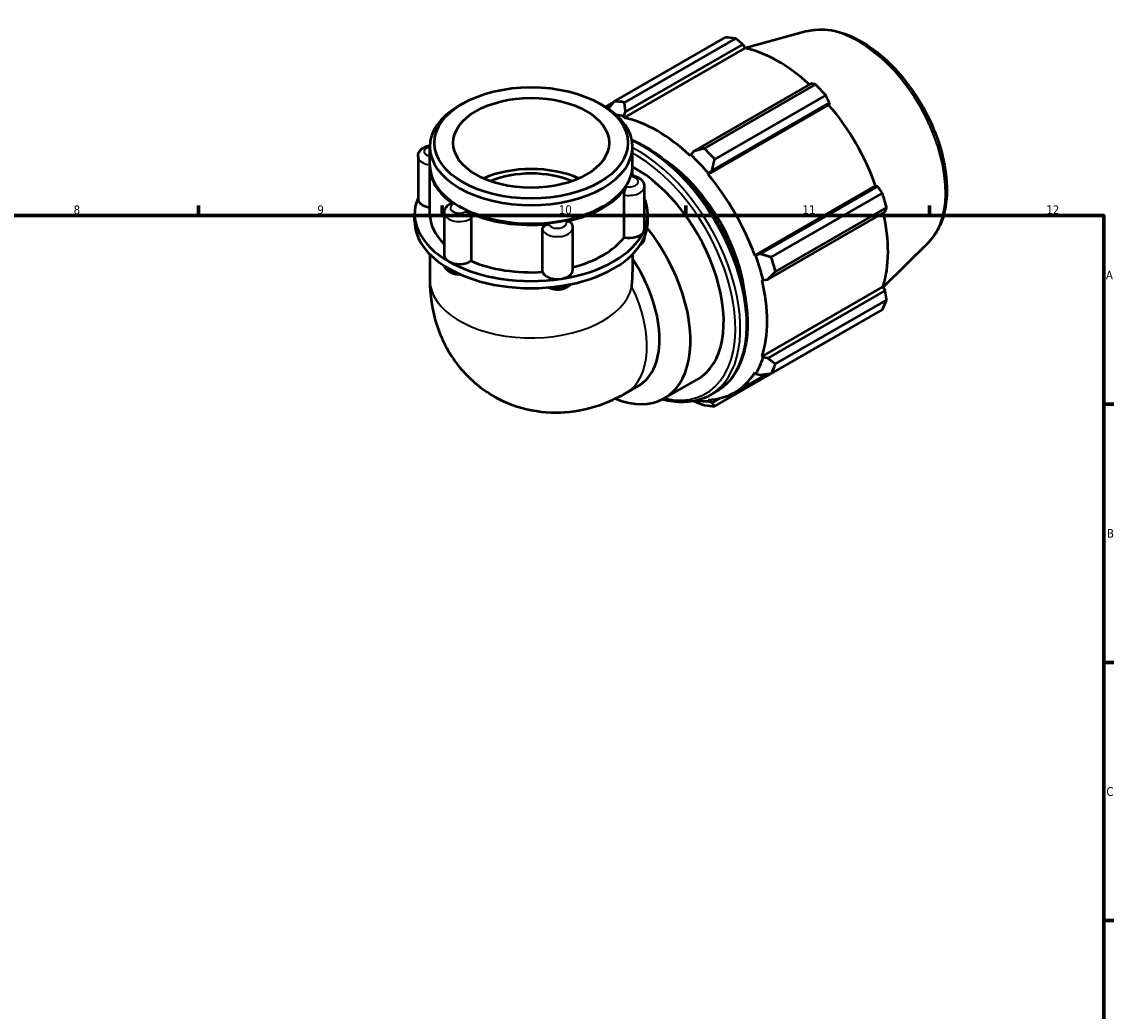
# Model space of a CAD drawing. Header units: millimetres. Extents: x 0 to 931, y 0 to 899.
# Tile 5 of 5: x 510 to 824, y 345 to 630. Entities that reach past the tile are written whole.
import ezdxf

# ---------------------------------------------------------------- set-up
doc = ezdxf.new("R2010")
doc.units = ezdxf.units.MM
for name, color, linetype, lineweight in [('Border (ISO)', 7, 'Continuous', 70), ('Visible (ISO)', 7, 'Continuous', 50), ('Visible Narrow (ISO)', 7, 'Continuous', 35)]:
    doc.layers.add(name, color=color, linetype=linetype, lineweight=lineweight)
doc.styles.add('Note Text (ISO)', font='tahoma.ttf')

# ---------------------------------------------------------------- blocks, each defined once
blk = doc.blocks.new('Borders Default Border')
at = {"layer": 'Border (ISO)'}
for p, q in [((560.67, 574), (560.67, 576.9)), ((630.75, 574), (630.75, 576.9)), ((700.83, 574), (700.83, 576.9)), ((770.92, 574), (770.92, 576.9)), ((821, 519.75), (823.9, 519.75)), ((821, 445.5), (823.9, 445.5)), ((821, 371.25), (823.9, 371.25))]:
    blk.add_line(p, q, dxfattribs=at)
at = {"layer": 'Border (ISO)', "flags": 128}
blk.add_lwpolyline([(20, 20), (20, 574), (821, 574), (821, 20), (20, 20)], dxfattribs=at)
at = {"layer": 'Border (ISO)', "color": 232, "true_color": 0xca0064, "char_height": 2.5, "attachment_point": 7, "style": 'Note Text (ISO)'}
for s, insert in [('8', (524.81, 574.34)), ('9', (594.88, 574.35)), ('10', (664.29, 574.35)), ('11', (734.37, 574.4)), ('12', (804.46, 574.4)), ('A', (821.59, 555.62)), ('B', (821.89, 481.37)), ('C', (821.73, 407.08))]:
    blk.add_mtext(s, dxfattribs=dict(at, insert=insert))

msp = doc.modelspace()

# ---------------------------------------------------------------- linework, layer by layer
at = {"layer": 'Visible (ISO)'}
for p, q in [((680.217, 606.799), (712.162, 625.195)), ((735.618, 626.956), (717.864, 622.141)), ((683.144, 602.069), (717.898, 622.082)), ((715.125, 624.907), (683.18, 606.512)), ((683.517, 603.759), (717.261, 623.19)), ((717.261, 623.19), (717.898, 622.082)), ((736.857, 611.906), (703.113, 592.474)), ((706.165, 593.275), (738.11, 611.671)), ((636.626, 606.143), (635.671, 605.589)), ((676.098, 606.143), (677.053, 605.589)), ((680.115, 606.668), (677.637, 605.24)), ((708.36, 586.939), (742.104, 606.371)), ((741.073, 608.546), (709.128, 590.15)), ((742.104, 606.371), (741.965, 605.788)), ((678.108, 604.943), (679.324, 605.643)), ((683.042, 602.502), (683.517, 603.759)), ((707.211, 585.775), (741.965, 605.788)), ((683.144, 602.069), (683.042, 602.502)), ((627.212, 588.461), (627.212, 593.766)), ((685.511, 588.461), (685.511, 593.766)), ((623.833, 590.967), (623.833, 578.771)), ((702.23, 591.452), (702.128, 591.137)), ((703.113, 592.474), (702.23, 591.452)), ((627.212, 574.427), (627.212, 588.053)), ((685.511, 585.458), (685.511, 588.053)), ((707.211, 585.775), (707.368, 586.033)), ((707.368, 586.033), (708.36, 586.939)), ((688.89, 582.278), (688.89, 570.082)), ((720.635, 562.525), (755.388, 582.538)), ((755.961, 582.371), (722.217, 562.939)), ((755.388, 582.538), (755.961, 582.371)), ((683.072, 567.706), (683.072, 579.902)), ((725.381, 561.999), (757.326, 580.395)), ((631.378, 574.753), (631.378, 562.557)), ((636.026, 576.432), (635.671, 576.638)), ((676.698, 576.432), (677.053, 576.638)), ((724.39, 555.621), (758.134, 575.052)), ((758.554, 576.262), (726.609, 557.866)), ((622.84, 572.383), (622.84, 574.427)), ((639.065, 573.111), (639.065, 560.916)), ((689.883, 572.383), (689.883, 574.427)), ((659.61, 557.745), (659.61, 569.941)), ((668.278, 570.409), (668.278, 558.213)), ((770.568, 566.266), (757.556, 553.392)), ((627.212, 562.85), (627.212, 555.573)), ((685.511, 562.85), (685.511, 557.758)), ((720.936, 562.533), (720.635, 562.525)), ((722.217, 562.939), (720.936, 562.533)), ((722.741, 555.435), (723.064, 555.367)), ((722.741, 533.486), (757.494, 553.499)), ((723.064, 555.367), (724.39, 555.621)), ((757.494, 553.499), (758.134, 552.396)), ((758.134, 552.396), (724.39, 532.964)), ((726.609, 531.291), (758.554, 549.687)), ((757.326, 546.968), (725.381, 528.572)), ((709.128, 519.14), (741.073, 537.536)), ((723.064, 533.182), (722.741, 533.486)), ((724.39, 532.964), (723.064, 533.182)), ((714.913, 523.112), (724.088, 528.396)), ((720.635, 528.822), (720.936, 528.467)), ((720.936, 528.467), (722.217, 528.149)), ((683.592, 522.951), (687.208, 525.034)), ((694.691, 521.438), (704.237, 526.935)), ((707.819, 522.35), (709.587, 523.368)), ((710.732, 521.473), (708.36, 520.107)), ((707.368, 520.593), (707.211, 521.032)), ((708.36, 520.107), (707.368, 520.593))]:
    msp.add_line(p, q, dxfattribs=at)
for centre, major_axis, ratio, start_param, end_param in [((726.618, 581.365), (-23.954, 41.596), 0.5780931, 5.8451561, 5.9396837), ((727.39, 581.81), (22.277, -38.684), 0.5780931, 2.0696433, 2.6635608), ((726.618, 581.365), (23.954, -41.596), 0.5780931, 1.9181653, 2.0126929), ((694.673, 562.969), (-23.954, 41.596), 0.5780931, 5.8451561, 5.9396837), ((656.362, 593.766), (-29.149, 0), 0.5758617, 5.5016397, 10.2063236), ((727.39, 581.81), (22.277, -38.684), 0.5780931, 1.2672974, 1.8781627), ((692.636, 561.797), (22.516, -39.1), 0.5780931, 2.6635608, 2.7361382), ((692.636, 561.797), (-22.277, 38.684), 0.5780931, 5.1942882, 5.8051535), ((692.636, 561.797), (22.516, -39.1), 0.5780931, 1.8781627, 2.0526956), ((694.673, 562.969), (-23.954, 41.596), 0.5780931, 5.059758, 5.1542856), ((656.362, 588.053), (-29.149, 0), 0.5758617, 6.2710089, 6.9785531), ((656.362, 588.461), (-29.149, 0), 0.5758617, 0, 3.1415927), ((656.362, 574.427), (-22.422, 0), 0.5758617, 4.0547616, 5.3700163), ((656.362, 588.053), (29.149, 0), 0.5758617, 6.1114163, 6.2953617), ((686.272, 558.132), (17.965, -31.197), 0.5780931, 0, 2.388042), ((692.636, 561.797), (17.965, -31.197), 0.5780931, 0.8889985, 2.2525942), ((656.362, 574.427), (-20.18, 0), 0.5758617, 4.0903596, 5.3344183), ((692.636, 561.797), (-22.277, 38.684), 0.5780931, 4.4088901, 5.0197553), ((656.362, 588.053), (29.149, 0), 0.5758617, 5.0642188, 5.9313555), ((656.362, 574.427), (-33.522, 0), 0.5758617, 6.0391476, 7.0685835), ((628.206, 578.771), (-4.372, 0), 0.5758617, 0, 1.3416347), ((656.362, 574.427), (33.522, 0), 0.5758617, 6.0213859, 6.527223), ((726.618, 581.365), (23.954, -41.596), 0.5780931, 1.1327672, 1.2272947), ((656.362, 588.053), (28.649, 0), 0.5758617, 3.9231383, 5.5016397), ((656.362, 588.053), (-29.149, 0), 0.5758617, 0.8754286, 1.7425653), ((727.39, 581.81), (22.277, -38.684), 0.5780931, 0.4818993, 1.0759774), ((656.362, 572.383), (-33.522, 0), 0.5758617, 0, 0.7853982), ((656.362, 574.427), (-29.149, 0), 0.5758617, 0, 0.5411696), ((656.362, 572.383), (33.522, 0), 0.5758617, 6.0213859, 6.2831853), ((656.362, 574.427), (33.522, 0), 0.5758617, 4.9741884, 6.0213859), ((676.726, 552.635), (17.965, -31.197), 0.5780931, 5.6498134, 8.1057415), ((684.518, 570.082), (4.372, 0), 0.5758617, 4.3755191, 6.0213859), ((684.518, 570.082), (4.372, 0), 0.5758617, 6.0213859, 6.2831853), ((656.362, 572.383), (33.522, 0), 0.5758617, 4.9741884, 6.0213859), ((656.362, 574.427), (29.149, 0), 0.5758617, 5.1335486, 5.8712449), ((635.75, 562.557), (-4.372, 0), 0.5758617, 0, 0.7853982), ((692.636, 561.797), (22.516, -39.1), 0.5780931, 1.0927645, 1.2672974), ((635.75, 562.557), (-4.372, 0), 0.5758617, 0.7853982, 2.431265), ((656.362, 574.427), (33.522, 0), 0.5758617, 3.9269908, 4.9741884), ((656.362, 574.427), (29.149, 0), 0.5758617, 4.0771318, 4.8240474), ((672.662, 550.294), (14.546, -25.26), 0.5780931, 0, 1.6850409), ((694.673, 562.969), (-23.954, 41.596), 0.5780931, 4.2743598, 4.3688874), ((656.362, 572.383), (33.522, 0), 0.5758617, 3.9269908, 4.9741884), ((663.906, 558.213), (-4.372, 0), 0.5758617, 0.1867289, 1.8325957), ((663.906, 558.213), (4.372, 0), 0.5758617, 4.9741884, 6.2831853), ((656.362, 540.907), (-20.632, -35.689), 0.5769785, 2.234637, 2.3571613), ((692.636, 561.797), (-22.277, 38.684), 0.5780931, 3.6234919, 4.2343571), ((726.618, 581.365), (23.954, -41.596), 0.5780931, 0.347369, 0.4418966), ((692.636, 561.797), (22.516, -39.1), 0.5780931, 0.3073663, 0.4818993), ((694.673, 562.969), (23.954, -41.596), 0.5780931, 0.347369, 0.4418966), ((692.636, 561.797), (22.277, -38.684), 0.5780931, 5.9796864, 6.5905516), ((692.636, 561.797), (22.516, -39.1), 0.5780931, 5.8614579, 5.9796864), ((694.673, 562.969), (23.954, -41.596), 0.5780931, 5.8451561, 5.9396837)]:
    msp.add_ellipse(centre, major_axis=major_axis, ratio=ratio, start_param=start_param, end_param=end_param, dxfattribs=at)
for major_axis in [(27.804, 0), (22.422, 0)]:
    msp.add_ellipse((656.362, 594.866), major_axis=major_axis, ratio=0.5758617, dxfattribs=at)
for points, knots in [([(735.618, 626.956), (737.813, 627.552), (740.185, 627.627), (745.261, 626.803), (747.982, 625.81), (753.454, 622.819), (756.204, 620.778), (761.385, 615.9), (763.816, 613.064), (768.126, 606.894), (770.006, 603.563), (773.047, 596.72), (774.206, 593.209), (775.678, 586.324), (775.988, 582.952), (775.673, 576.67), (775.048, 573.757), (773.084, 569.327), (771.959, 567.643), (770.568, 566.266)], [5.6508865, 5.6508865, 5.6508865, 5.6508865, 5.9396218, 5.9396218, 6.2578392, 6.2578392, 6.5894607, 6.5894607, 6.9204191, 6.9204191, 7.2497497, 7.2497497, 7.579163, 7.579163, 7.9102965, 7.9102965, 8.2416217, 8.2416217, 8.4901479, 8.4901479, 8.4901479, 8.4901479]), ([(623.833, 590.967), (623.833, 591.276), (623.89, 591.584), (624.099, 592.167), (624.257, 592.438), (624.667, 592.96), (624.932, 593.193), (625.575, 593.632), (625.966, 593.813), (626.649, 594.035), (626.932, 594.102), (627.22, 594.149)], [3.9269908, 3.9269908, 3.9269908, 3.9269908, 4.130731, 4.130731, 4.3518433, 4.3518433, 4.6269323, 4.6269323, 4.9831898, 4.9831898, 5.2248121, 5.2248121, 5.2248121, 5.2248121]), ([(685.315, 595.708), (688.199, 594.493), (691.117, 592.763), (697.094, 588.203), (700.135, 585.276), (705.723, 578.658), (708.27, 574.971), (712.623, 567.203), (714.428, 563.125), (717.116, 554.978), (717.998, 550.911), (718.739, 543.186), (718.596, 539.529), (717.271, 533.006), (716.092, 530.135), (713.102, 525.956), (711.467, 524.451), (709.587, 523.368)], [6.1502484, 6.1502484, 6.1502484, 6.1502484, 6.4436081, 6.4436081, 6.7675509, 6.7675509, 7.090816, 7.090816, 7.4138176, 7.4138176, 7.7371549, 7.7371549, 8.0611622, 8.0611622, 8.3839379, 8.3839379, 8.6413135, 8.6413135, 8.6413135, 8.6413135]), ([(685.082, 585.183), (685.118, 585.303), (685.151, 585.391), (685.203, 585.48), (685.222, 585.498), (685.239, 585.496)], [0.55134491, 0.55134491, 0.55134491, 0.55134491, 0.61474006, 0.61474006, 0.66083053, 0.66083053, 0.66083053, 0.66083053]), ([(685.239, 585.496), (685.568, 585.458), (685.893, 585.393), (686.525, 585.207), (686.832, 585.085), (687.419, 584.772), (687.7, 584.58), (688.211, 584.098), (688.443, 583.806), (688.761, 583.155), (688.86, 582.812), (688.888, 582.398), (688.89, 582.338), (688.89, 582.278)], [5.6970392, 5.6970392, 5.6970392, 5.6970392, 5.971348, 5.971348, 6.2456569, 6.2456569, 6.5199657, 6.5199657, 6.7942746, 6.7942746, 7.0291661, 7.0291661, 7.0685835, 7.0685835, 7.0685835, 7.0685835]), ([(683.072, 579.902), (683.072, 580.081), (683.089, 580.28), (683.154, 580.706), (683.203, 580.93), (683.324, 581.367), (683.396, 581.575), (683.549, 581.95), (683.629, 582.112), (683.714, 582.25), (683.72, 582.259), (683.725, 582.268)], [0.27582542, 0.27582542, 0.27582542, 0.27582542, 0.34157069, 0.34157069, 0.40982209, 0.40982209, 0.47823675, 0.47823675, 0.54666866, 0.54666866, 0.55164994, 0.55164994, 0.55164994, 0.55164994]), ([(631.378, 574.753), (631.378, 575.011), (631.417, 575.269), (631.56, 575.75), (631.664, 575.973), (631.911, 576.375), (632.054, 576.553), (632.361, 576.869), (632.526, 577.007), (632.87, 577.252), (633.048, 577.358), (633.232, 577.451)], [3.92699082, 3.92699082, 3.92699082, 3.92699082, 4.09718182, 4.09718182, 4.26737282, 4.26737282, 4.43756381, 4.43756381, 4.60775481, 4.60775481, 4.77794581, 4.77794581, 4.77794581, 4.77794581]), ([(633.232, 577.451), (633.319, 577.494), (633.42, 577.509), (633.661, 577.474), (633.803, 577.416), (633.959, 577.313), (633.97, 577.306), (633.98, 577.298)], [0.41940865, 0.41940865, 0.41940865, 0.41940865, 0.47823675, 0.47823675, 0.54666866, 0.54666866, 0.55164994, 0.55164994, 0.55164994, 0.55164994]), ([(637.687, 575.164), (637.849, 575.086), (638.011, 574.979), (638.332, 574.704), (638.487, 574.536), (638.752, 574.165), (638.86, 573.966), (639.013, 573.562), (639.056, 573.361), (639.064, 573.152), (639.065, 573.131), (639.065, 573.111)], [0.55134491, 0.55134491, 0.55134491, 0.55134491, 0.61474006, 0.61474006, 0.68317506, 0.68317506, 0.75158498, 0.75158498, 0.81983226, 0.81983226, 0.82717211, 0.82717211, 0.82717211, 0.82717211]), ([(666.407, 572.295), (666.605, 572.337), (666.801, 572.349), (667.184, 572.308), (667.365, 572.251), (667.672, 572.072), (667.795, 571.952), (667.882, 571.807)], [0.55134491, 0.55134491, 0.55134491, 0.55134491, 0.61474006, 0.61474006, 0.68317506, 0.68317506, 0.7507368, 0.7507368, 0.7507368, 0.7507368]), ([(667.882, 571.807), (667.93, 571.728), (667.975, 571.645), (668.057, 571.473), (668.094, 571.384), (668.159, 571.199), (668.187, 571.105), (668.232, 570.911), (668.249, 570.812), (668.272, 570.611), (668.278, 570.51), (668.278, 570.409)], [0.45133817, 0.45133817, 0.45133817, 0.45133817, 0.51815017, 0.51815017, 0.58496217, 0.58496217, 0.65177417, 0.65177417, 0.71858616, 0.71858616, 0.78539816, 0.78539816, 0.78539816, 0.78539816]), ([(659.61, 569.941), (659.61, 570.12), (659.651, 570.301), (659.813, 570.651), (659.936, 570.818), (660.249, 571.11), (660.436, 571.232), (660.848, 571.419), (661.07, 571.481), (661.311, 571.51), (661.328, 571.512), (661.344, 571.514)], [0.27582542, 0.27582542, 0.27582542, 0.27582542, 0.34157069, 0.34157069, 0.40982209, 0.40982209, 0.47823675, 0.47823675, 0.54666866, 0.54666866, 0.55164994, 0.55164994, 0.55164994, 0.55164994]), ([(688.89, 567.718), (688.884, 567.425), (688.828, 567.134), (688.624, 566.565), (688.466, 566.295), (688.091, 565.817), (687.872, 565.613), (687.64, 565.44)], [0.79580878, 0.79580878, 0.79580878, 0.79580878, 0.98913831, 0.98913831, 1.21025062, 1.21025062, 1.44281239, 1.44281239, 1.44281239, 1.44281239]), ([(636.129, 556.992), (636.122, 556.991), (636.115, 556.991), (635.639, 556.964), (635.166, 556.989), (634.24, 557.148), (633.788, 557.282), (632.938, 557.678), (632.537, 557.939), (631.92, 558.582), (631.683, 558.931), (631.525, 559.372), (631.515, 559.401), (631.505, 559.431)], [2.2517487, 2.2517487, 2.2517487, 2.2517487, 2.2575447, 2.2575447, 2.6458325, 2.6458325, 3.0367639, 3.0367639, 3.4230192, 3.4230192, 3.7228307, 3.7228307, 3.7442713, 3.7442713, 3.7442713, 3.7442713]), ([(627.212, 555.573), (627.212, 551.397), (627.747, 546.897), (630.722, 538.025), (632.943, 533.692), (638.872, 526.756), (642.1, 524.03), (649.078, 520.065), (652.74, 518.743), (660.189, 517.269), (663.946, 517.191), (671.545, 518.003), (675.245, 519.079), (680.329, 521.196), (682.012, 522.041), (683.592, 522.951)], [3.1415927, 3.1415927, 3.1415927, 3.1415927, 3.4557519, 3.4557519, 3.7265194, 3.7265194, 3.9322993, 3.9322993, 4.1225797, 4.1225797, 4.3270612, 4.3270612, 4.5754459, 4.5754459, 4.712389, 4.712389, 4.712389, 4.712389]), ([(667.689, 554.215), (667.683, 554.207), (667.677, 554.2), (667.444, 553.903), (667.18, 553.67), (666.537, 553.231), (666.146, 553.05), (665.29, 552.771), (664.821, 552.685), (663.878, 552.618), (663.404, 552.638), (662.476, 552.784), (662.022, 552.911), (661.468, 553.157), (661.347, 553.217), (661.228, 553.284)], [1.2032761, 1.2032761, 1.2032761, 1.2032761, 1.2102506, 1.2102506, 1.4853396, 1.4853396, 1.8415971, 1.8415971, 2.2347579, 2.2347579, 2.6232489, 2.6232489, 3.0137903, 3.0137903, 3.1259586, 3.1259586, 3.1259586, 3.1259586]), ([(707.819, 522.35), (705.586, 521.065), (703.013, 520.379), (698.28, 520.271), (696.208, 520.542), (694.09, 521.114)], [2.3581282, 2.3581282, 2.3581282, 2.3581282, 2.66373117, 2.66373117, 2.88295871, 2.88295871, 2.88295871, 2.88295871])]:
    msp.add_open_spline(points, degree=3, knots=knots, dxfattribs=at)
for points, weights in [([(717.261, 623.19), (716.219, 624.034), (715.125, 624.907)], [1.00190781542, 1.00136225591, 1]), ([(738.11, 611.671), (737.475, 611.793), (736.857, 611.906)], [1, 1.00136225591, 1.00190781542]), ([(680.217, 606.799), (679.364, 605.698), (678.559, 604.646)], [1.01708730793, 1.01286199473, 1.00806319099]), ([(683.517, 603.759), (683.339, 605.099), (683.18, 606.512)], [1.00632273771, 1.01210389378, 1.01708730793]), ([(742.104, 606.371), (741.604, 607.439), (741.073, 608.546)], [1.00190781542, 1.00136225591, 1]), ([(706.165, 593.275), (704.595, 592.859), (703.113, 592.474)], [1.01708730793, 1.01210389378, 1.00632273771]), ([(708.36, 586.939), (708.723, 588.504), (709.128, 590.15)], [1.00632273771, 1.01210389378, 1.01708730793]), ([(757.326, 580.395), (756.634, 581.405), (755.961, 582.371)], [1, 1.00136225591, 1.00190781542]), ([(758.134, 575.052), (758.344, 575.647), (758.554, 576.262)], [1.00190781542, 1.00136225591, 1]), ([(725.381, 561.999), (723.754, 562.471), (722.217, 562.939)], [1.01708730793, 1.01210389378, 1.00632273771]), ([(724.39, 555.621), (725.464, 556.713), (726.609, 557.866)], [1.00632273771, 1.01210389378, 1.01708730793]), ([(758.554, 549.687), (758.344, 551.071), (758.134, 552.396)], [1, 1.00136225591, 1.00190781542]), ([(741.073, 537.536), (741.1, 537.587), (741.127, 537.639)], [1, 1.00006865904, 1.00013524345]), ([(726.609, 531.291), (725.464, 532.137), (724.39, 532.964)], [1.01708730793, 1.01210389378, 1.00632273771]), ([(722.217, 528.149), (723.754, 528.348), (725.381, 528.572)], [1.00632273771, 1.01210389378, 1.01708730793]), ([(703.114, 520.616), (704.595, 520.026), (706.165, 519.427)], [1.00632627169, 1.01210541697, 1.01708730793]), ([(709.128, 519.14), (708.723, 519.626), (708.36, 520.107)], [1.01708730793, 1.01210389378, 1.00632273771])]:
    msp.add_rational_spline(points, weights, degree=2, dxfattribs=at)
at = {"layer": 'Visible Narrow (ISO)'}
for centre, major_axis, ratio, start_param, end_param in [((750.421, 595.073), (-17.676, 30.695), 0.5780931, 3.2927583, 6.1320197), ((628.206, 592.397), (-2.623, 0), 0.5758617, 5.1006554, 7.4656963), ((688.747, 559.557), (20.84, -36.189), 0.5780931, 0, 2.4727747), ((628.206, 590.967), (-4.372, 0), 0.5758617, 0, 1.3416347), ((686.979, 558.539), (20.84, -36.189), 0.5780931, 0, 2.407879), ((686.272, 558.132), (20.341, -35.322), 0.5780931, 5.7950686, 8.667733), ((684.518, 583.708), (2.623, 0), 0.5758617, 4.4055744, 7.6371974), ((684.518, 582.278), (4.372, 0), 0.5758617, 4.3755191, 6.2831853), ((635.75, 574.753), (-4.372, 0), 0.5758617, 0, 2.431265), ((635.75, 576.183), (-2.623, 0), 0.5758617, 5.4527719, 8.684395), ((663.906, 571.839), (2.623, 0), 0.5758617, 3.3583768, 6.5899999), ((663.906, 570.409), (-4.372, 0), 0.5758617, 0.1867289, 3.1415927), ((684.518, 567.765), (4.372, 0), 0.5758617, 5.7474058, 6.2640391), ((635.75, 560.24), (-4.372, 0), 0.5758617, 0.3735958, 1.2199688), ((656.362, 555.573), (29.149, 0), 0.5758617, 3.1415927, 6.160661), ((663.906, 555.896), (-4.372, 0), 0.5758617, 1.3343283, 2.3225637), ((669.046, 548.212), (14.546, -25.26), 0.5780931, 0, 1.4502057)]:
    msp.add_ellipse(centre, major_axis=major_axis, ratio=ratio, start_param=start_param, end_param=end_param, dxfattribs=at)

# ---------------------------------------------------------------- block references
msp.add_blockref('Borders Default Border', (0, 0))

doc.saveas('drawing.dxf')
